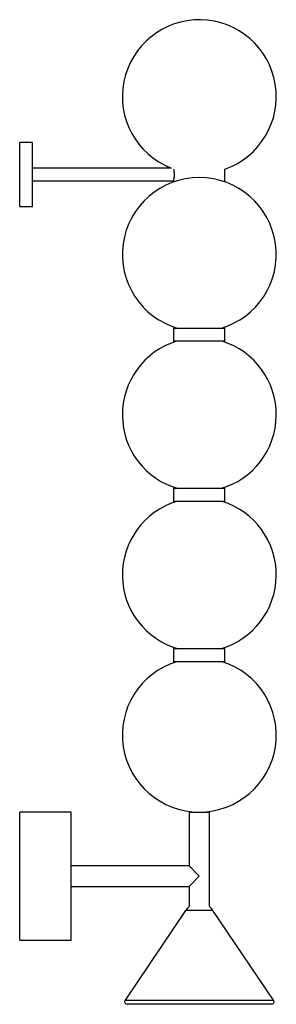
# Paper-space layout '_Derecha' of a CAD drawing. Header units: millimetres. Extents: x -140 to 60, y 0 to 768.
import ezdxf

# ---------------------------------------------------------------- set-up
doc = ezdxf.new("R2010")
doc.units = ezdxf.units.MM

psp = doc.layouts.new('_Derecha')

# ---------------------------------------------------------------- linework, layer by layer
at = {"color": 7, "linetype": 'Continuous', "lineweight": 25}
for p, q in [((-130, 672.35), (-140, 672.35)), ((-140, 622.35), (-140, 672.35)), ((-130, 622.35), (-130, 672.35)), ((-22.06, 652.35), (-130, 652.35)), ((20, 642.3), (20, 651.58)), ((-130, 642.35), (-20, 642.35)), ((-140, 622.35), (-130, 622.35)), ((-20, 527.3), (-20, 517.3)), ((20, 527.3), (-20, 527.3)), ((20, 517.3), (20, 527.3)), ((20, 517.3), (-20, 517.3)), ((-20, 402.3), (-20, 392.3)), ((20, 402.3), (-20, 402.3)), ((20, 392.3), (20, 402.3)), ((20, 392.3), (-20, 392.3)), ((-20, 277.3), (-20, 267.3)), ((20, 277.3), (-20, 277.3)), ((20, 267.3), (20, 277.3)), ((20, 267.3), (-20, 267.3)), ((-100, 150), (-140, 150)), ((-140, 50), (-140, 150)), ((-100, 50), (-100, 150)), ((-8, 150), (-8, 108)), ((-8, 150), (8, 150)), ((8, 76.19), (8, 150)), ((-8, 108), (-100, 108)), ((0, 100), (-8, 108)), ((-8, 92), (0, 100)), ((-100, 92), (-8, 92)), ((-8, 92), (-8, 76.19)), ((-10.65, 73.16), (-57.9, 3.12)), ((57.9, 3.12), (10.65, 73.16)), ((-140, 50), (-100, 50)), ((56.24, 0), (-56.24, 0))]:
    psp.add_line(p, q, dxfattribs=at)
at = {"color": 8, "linetype": 'Continuous', "lineweight": 25}
for p, q in [((10.65, 73.16), (-10.65, 73.16)), ((-57.9, 3.12), (57.9, 3.12))]:
    psp.add_line(p, q, dxfattribs=at)
at = {"color": 7, "linetype": 'Continuous', "lineweight": 25}
for centre, radius, start, end in [((0, 708.15), 60, 289.47122, 248.42752), ((0, 585), 60, 285.90929, 254.09071), ((0, 460), 60, 107.25968, 254.09071), ((0, 460), 60, 285.90929, 72.74032), ((0, 335), 60, 107.25968, 254.09071), ((0, 335), 60, 285.90929, 72.74032), ((0, 210), 60, 107.25968, 72.74032), ((2.61, 64.21), 16, 131.55258, 146), ((-2.61, 64.21), 16, 34, 48.44742), ((-56.24, 2), 2, 146, 270), ((56.24, 2), 2, 270, 34)]:
    psp.add_arc(centre, radius, start, end, dxfattribs=at)
psp.add_open_spline([(-20, 642.37), (-20, 642.36), (-20.02, 642.27), (-19.94, 642.61), (-19.76, 643.37), (-19.53, 644.65), (-19.37, 646.23), (-19.35, 647.93), (-19.47, 649.53), (-19.66, 650.81), (-19.77, 651.32), (-19.82, 651.53)], degree=3, knots=[0, 0, 0, 0, 0.0071879, 0.134233, 0.2613785, 0.3918568, 0.5240488, 0.6534184, 0.7798021, 0.9076848, 1, 1, 1, 1], dxfattribs=at)

doc.saveas('drawing.dxf')
